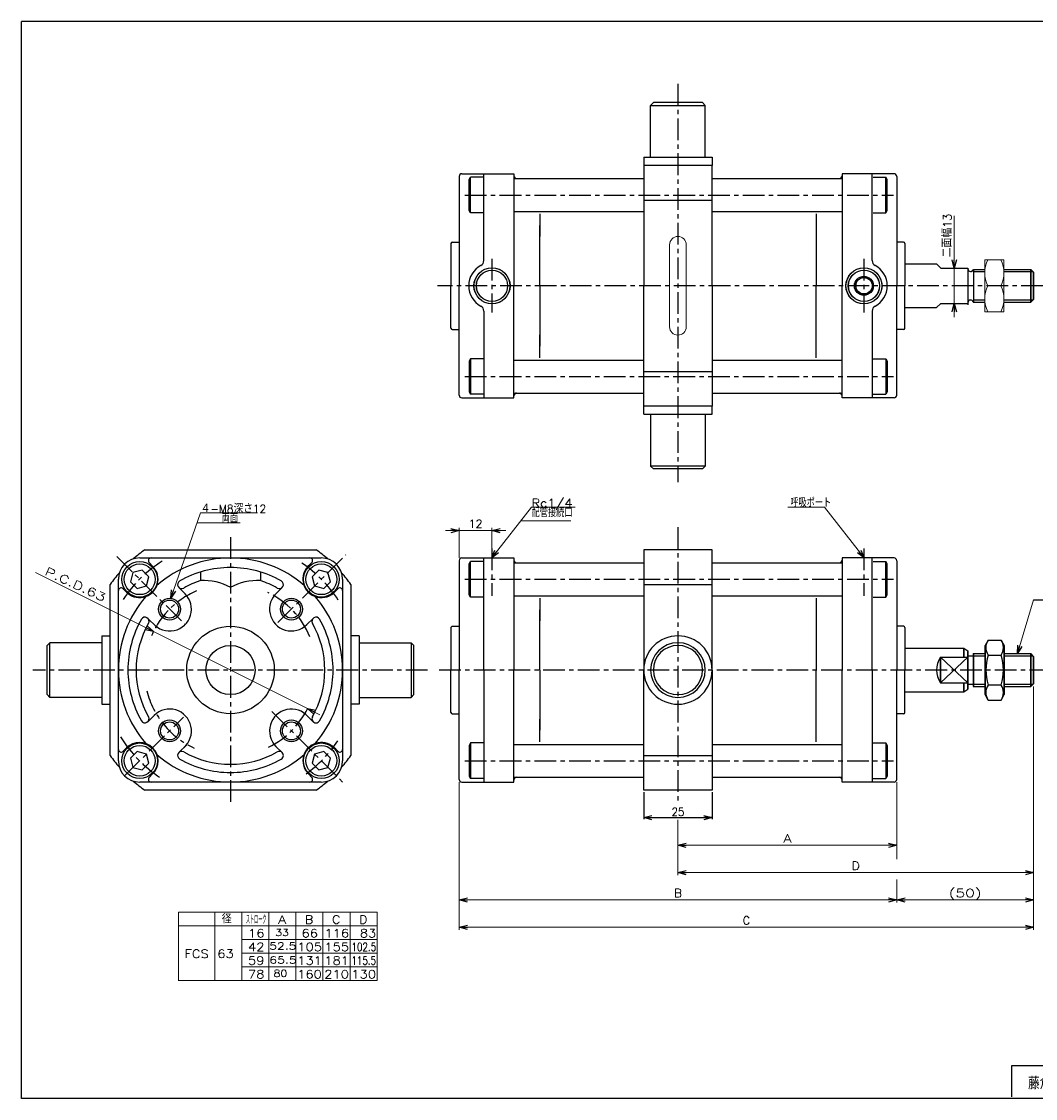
# Model space of a CAD drawing. Header units: millimetres. Extents: x -272 to 287, y -200 to 200.
# Tile 1 of 2: x -272 to 99, y -194 to 200. Entities that reach past the tile are written whole.
import ezdxf
from ezdxf.enums import TextEntityAlignment as Align

# ---------------------------------------------------------------- set-up
doc = ezdxf.new("R2010")
doc.units = ezdxf.units.MM
doc.header["$LTSCALE"] = 0.25
doc.linetypes.add('CENTER', pattern=[50.8, 31.75, -6.35, 6.35, -6.35])
doc.layers.add('Layer0016', color=7, linetype='Continuous')
doc.layers.add('ZUWAKU', color=7, linetype='Continuous')
doc.styles.add('FdaStyle0', font='txt.shx', dxfattribs={"bigfont": 'bigfont'})
doc.dimstyles.new('DaDimRotatedStyle', dxfattribs={"dimtxt": 3, "dimasz": 3.000002, "dimexe": 1, "dimexo": 1, "dimgap": 1, "dimtad": 3, "dimdsep": 46, "dimtxsty": 'FdaStyle0', "dimblk1": 'OPEN30', "dimblk2": 'OPEN30', "dimsah": 1, "dimcen": 0.09, "dimclrd": 4, "dimclre": 4, "dimclrt": 4, "dimadec": 0, "dimazin": 2, "dimtfac": 1, "dimtdec": 4, "dimtmove": 0, "dimatfit": 0, "dimfxl": 1, "dimarcsym": 0})

# ---------------------------------------------------------------- blocks, each defined once
blk = doc.blocks.new('_OPEN30')
at = {"color": 0, "linetype": 'ByBlock', "lineweight": -2}
for p, q in [((-1, 0.267949), (0, 0)), ((0, 0), (-1, -0.267949)), ((0, 0), (-1, 0))]:
    blk.add_line(p, q, dxfattribs=at)
blk = doc.blocks.new('DC_GROUP_Φ63_1')
at = {"color": 4, "linetype": 'Continuous', "lineweight": 25}
for p, q in [((-163.31, -0.7), (-165.76, -3.15)), ((-165.76, -3.15), (-164.86, -6.5)), ((-159.96, -1.6), (-163.31, -0.7)), ((-159.06, -4.95), (-159.96, -1.6)), ((-164.86, -6.5), (-161.51, -7.4)), ((-161.51, -7.4), (-159.06, -4.95))]:
    blk.add_line(p, q, dxfattribs=at)
for radius in [6.5, 5.63]:
    blk.add_circle((-162.41, -4.05), radius, dxfattribs=at)
blk = doc.blocks.new('DC_GROUP_Φ63_2')
at = {"color": 4, "linetype": 'Continuous', "lineweight": 25}
for p, q in [((-231.26, -1.6), (-232.16, -4.95)), ((-227.91, -0.7), (-231.26, -1.6)), ((-225.46, -3.15), (-227.91, -0.7)), ((-226.36, -6.5), (-225.46, -3.15)), ((-232.16, -4.95), (-229.71, -7.4)), ((-229.71, -7.4), (-226.36, -6.5))]:
    blk.add_line(p, q, dxfattribs=at)
for radius in [6.5, 5.63]:
    blk.add_circle((-228.81, -4.05), radius, dxfattribs=at)
blk = doc.blocks.new('DC_GROUP_Φ63_3')
at = {"color": 4, "linetype": 'Continuous', "lineweight": 25}
for p, q in [((-229.71, -67.1), (-232.16, -69.55)), ((-232.16, -69.55), (-231.26, -72.9)), ((-226.36, -68), (-229.71, -67.1)), ((-225.46, -71.35), (-226.36, -68)), ((-231.26, -72.9), (-227.91, -73.8)), ((-227.91, -73.8), (-225.46, -71.35))]:
    blk.add_line(p, q, dxfattribs=at)
for radius in [6.5, 5.63]:
    blk.add_circle((-228.81, -70.45), radius, dxfattribs=at)
blk = doc.blocks.new('DC_GROUP_Φ63_4')
at = {"color": 4, "linetype": 'Continuous', "lineweight": 25}
for p, q in [((-164.86, -68), (-165.76, -71.35)), ((-161.51, -67.1), (-164.86, -68)), ((-159.06, -69.55), (-161.51, -67.1)), ((-159.96, -72.9), (-159.06, -69.55)), ((-165.76, -71.35), (-163.31, -73.8)), ((-163.31, -73.8), (-159.96, -72.9))]:
    blk.add_line(p, q, dxfattribs=at)
for radius in [6.5, 5.63]:
    blk.add_circle((-162.41, -70.45), radius, dxfattribs=at)
blk = doc.blocks.new('DC_GROUP_Φ63_5')
at = {"color": 4, "linetype": 'Continuous', "lineweight": 25}
for p, q in [((81.41, -26.28), (80.27, -28.25)), ((81.41, -26.28), (86.13, -26.28)), ((86.13, -26.28), (87.27, -28.25)), ((80.27, -46.25), (80.27, -28.25)), ((80.27, -46.25), (80.27, -28.25)), ((87.27, -46.25), (87.27, -28.25)), ((81.41, -31.77), (86.13, -31.77)), ((81.41, -42.73), (86.13, -42.73)), ((81.41, -48.22), (80.27, -46.25)), ((86.13, -48.22), (87.27, -46.25)), ((81.41, -48.22), (86.13, -48.22))]:
    blk.add_line(p, q, dxfattribs=at)
for centre, radius, start, end in [((85.41, -29.02), 4.86, 145.6111, 214.3889), ((82.13, -29.02), 4.86, 325.6111, 34.3889), ((98.71, -37.25), 18.15, 162.4111, 197.5889), ((68.83, -37.25), 18.15, 342.4111, 17.5889), ((85.41, -45.48), 4.86, 145.6111, 214.3889), ((82.13, -45.48), 4.86, 325.6111, 34.3889)]:
    blk.add_arc(centre, radius, start, end, dxfattribs=at)
blk = doc.blocks.new('DC_GROUP_Φ63_6')
at = {"color": 4, "linetype": 'Continuous', "lineweight": 25}
for p, q in [((81.41, -26.28), (80.27, -28.25)), ((81.41, -26.28), (86.13, -26.28)), ((86.13, -26.28), (87.27, -28.25)), ((80.27, -28.25), (80.27, -46.25)), ((80.27, -28.25), (80.27, -46.25)), ((87.27, -28.25), (87.27, -46.25)), ((81.41, -31.77), (86.13, -31.77)), ((81.41, -42.73), (86.13, -42.73)), ((81.41, -48.22), (80.27, -46.25)), ((86.13, -48.22), (87.27, -46.25)), ((81.41, -48.22), (86.13, -48.22))]:
    blk.add_line(p, q, dxfattribs=at)
for centre, radius, start, end in [((85.41, -29.02), 4.86, 145.6111, 214.3889), ((82.13, -29.02), 4.86, 325.6111, 34.3889), ((98.71, -37.25), 18.15, 162.4111, 197.5889), ((68.83, -37.25), 18.15, 342.4111, 17.5889), ((85.41, -45.48), 4.86, 145.6111, 214.3889), ((82.13, -45.48), 4.86, 325.6111, 34.3889)]:
    blk.add_arc(centre, radius, start, end, dxfattribs=at)
blk = doc.blocks.new('DA_IMAGEDIMGROUP_1')
at = {"color": 4, "linetype": 'Continuous', "lineweight": 13}
for p, q in [((-117, 13.75), (-112, 13.75)), ((-112, 3.75), (-112, 14.75)), ((-112, 13.75), (-100, 13.75)), ((-95, 13.75), (-100, 13.75))]:
    blk.add_line(p, q, dxfattribs=at)
at = {"color": 4, "xscale": 3.000002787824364, "yscale": 2.999989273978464}
for p, rotation in [((-112, 13.75), 360), ((-100, 13.75), 180)]:
    blk.add_blockref('_OPEN30', p, dxfattribs=dict(at, rotation=rotation))
at = {"color": 4, "insert": (-106, 14.75), "char_height": 3, "width": 11.25, "attachment_point": 8, "style": 'FdaStyle0'}
blk.add_mtext('\\T1.00;12', dxfattribs=at)
blk = doc.blocks.new('DC_GROUP_Φ63_7')
at = {"color": 4, "linetype": 'Continuous', "lineweight": 13}
for p, q in [((21.54, 22.35), (8.13, 22.35)), ((36.11, 3.75), (21.54, 22.35))]:
    blk.add_line(p, q, dxfattribs=at)
at = {"color": 4, "xscale": 3.000002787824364, "yscale": 2.999989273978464, "rotation": 308.0665315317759}
blk.add_blockref('_OPEN30', (36.11, 3.75), dxfattribs=at)
at = {"color": 4, "style": 'FdaStyle0', "width": 0.833333}
blk.add_text('呼吸ポート', height=3, dxfattribs=at).set_placement((9.04, 22.35), (24.04, 22.35), align=Align.FIT)
blk = doc.blocks.new('DC_GROUP_Φ63_13')
at = {"color": 4, "linetype": 'Continuous', "lineweight": 13}
for p, q in [((48, -78.25), (48, -102.36)), ((-32, -92.01), (-32, -102.36)), ((-32, -101.36), (48, -101.36))]:
    blk.add_line(p, q, dxfattribs=at)
at = {"color": 4, "xscale": 3.000002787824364, "yscale": 2.999989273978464}
for p, rotation in [((-32, -101.36), 180), ((48, -101.36), 360)]:
    blk.add_blockref('_OPEN30', p, dxfattribs=dict(at, rotation=rotation))
at = {"color": 4, "style": 'FdaStyle0'}
blk.add_text('A', height=3, dxfattribs=at).set_placement((6.5, -100.36), (9.5, -100.36), align=Align.FIT)
blk = doc.blocks.new('DC_GROUP_Φ63_14')
at = {"color": 4, "linetype": 'Continuous', "lineweight": 13}
for p, q in [((98, -43.25), (98, -112.36)), ((-32, -92.01), (-32, -112.36)), ((-32, -111.36), (98, -111.36))]:
    blk.add_line(p, q, dxfattribs=at)
at = {"color": 4, "xscale": 3.000002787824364, "yscale": 2.999989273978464}
for p, rotation in [((-32, -111.36), 180), ((98, -111.36), 360)]:
    blk.add_blockref('_OPEN30', p, dxfattribs=dict(at, rotation=rotation))
at = {"color": 4, "style": 'FdaStyle0'}
blk.add_text('D', height=3, dxfattribs=at).set_placement((31.5, -110.36), (34.5, -110.36), align=Align.FIT)
blk = doc.blocks.new('DC_GROUP_Φ63_15')
at = {"color": 4, "linetype": 'Continuous', "lineweight": 13}
for p, q in [((98, -43.25), (98, -122.36)), ((-112, -78.25), (-112, -122.36)), ((48, -78.25), (48, -106.43)), ((48, -113.9), (48, -122.36)), ((-112, -121.36), (48, -121.36)), ((48, -121.36), (98, -121.36))]:
    blk.add_line(p, q, dxfattribs=at)
at = {"color": 4, "xscale": 3.000002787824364, "yscale": 2.999989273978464}
for p, rotation in [((-112, -121.36), 180), ((48, -121.36), 360), ((48, -121.36), 180), ((98, -121.36), 360)]:
    blk.add_blockref('_OPEN30', p, dxfattribs=dict(at, rotation=rotation))
at = {"color": 4, "style": 'FdaStyle0'}
for s, p, p2 in [('B', (-33.5, -120.36), (-30.5, -120.36)), ('(50)', (67, -120.36), (79, -120.36))]:
    blk.add_text(s, height=3, dxfattribs=at).set_placement(p, p2, align=Align.FIT)
blk = doc.blocks.new('*D19')
at = {"color": 4, "linetype": 'Continuous', "lineweight": 13}
for p, q in [((98, -43.25), (98, -132.36)), ((-112, -78.25), (-112, -132.36)), ((-112, -131.36), (98, -131.36))]:
    blk.add_line(p, q, dxfattribs=at)
at = {"color": 4, "xscale": 3.000002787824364, "yscale": 2.999989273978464}
for p, rotation in [((-112, -131.36), 180), ((98, -131.36), 360)]:
    blk.add_blockref('_OPEN30', p, dxfattribs=dict(at, rotation=rotation))
at = {"color": 4, "insert": (-7, -130.36), "char_height": 3, "width": 7.5, "attachment_point": 8, "style": 'FdaStyle0'}
blk.add_mtext('\\T1.00;C', dxfattribs=at)
blk = doc.blocks.new('DC_GROUP_Φ63_16')
at = {"color": 4, "linetype": 'Continuous', "lineweight": 13}
for p, q in [((87.14, 112.82), (80.14, 112.82)), ((80.14, 112.82), (80.14, 93.82)), ((87.14, 93.82), (87.14, 112.82)), ((81.27, 103.32), (86.01, 103.32)), ((80.14, 93.82), (87.14, 93.82))]:
    blk.add_line(p, q, dxfattribs=at)
for centre, start, end in [((90.62, 108.07), 153.0711, 206.9289), ((76.66, 108.07), 333.0711, 26.9289), ((90.62, 98.57), 153.0711, 206.9289), ((76.66, 98.57), 333.0711, 26.9289)]:
    blk.add_arc(centre, 10.49, start, end, dxfattribs=at)
blk = doc.blocks.new('DA_IMAGEDIMGROUP_2')
at = {"color": 4, "linetype": 'Continuous', "lineweight": 13}
for p, q in [((69.02, 128.91), (69.02, 109.82)), ((69.02, 96.82), (69.02, 109.82)), ((69.02, 91.82), (69.02, 96.82))]:
    blk.add_line(p, q, dxfattribs=at)
at = {"color": 4, "xscale": 3.000002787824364, "yscale": 2.999989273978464}
for p, rotation in [((69.02, 109.82), 270), ((69.02, 96.82), 90)]:
    blk.add_blockref('_OPEN30', p, dxfattribs=dict(at, rotation=rotation))
at = {"color": 4, "insert": (68.02, 113.72), "char_height": 3, "width": 18.75, "attachment_point": 7, "rotation": 90, "style": 'FdaStyle0'}
blk.add_mtext('\\T1.00;二面幅13', dxfattribs=at)

msp = doc.modelspace()

# ---------------------------------------------------------------- linework, layer by layer
at = {"color": 4, "linetype": 'CENTER', "lineweight": 25}
for p, q in [((-32.004, 177.187), (-32.004, 31.423)), ((-109.903, 136.523), (46.787, 136.523)), ((-100.004, 113.184), (-100.004, 93.556)), ((35.996, 113.184), (35.996, 93.556)), ((101.44, 103.323), (-119.935, 103.323)), ((-109.903, 70.123), (46.787, 70.123)), ((-32.004, 15.045), (-32.004, -85.95)), ((-195.609, 11.362), (-195.609, -85.459)), ((-237.14, 4.281), (-212.226, -20.633)), ((-178.25, -19.89), (-153.456, 4.904)), ((-100.004, 7.232), (-100.004, -10.05)), ((35.996, 7.232), (35.996, -10.05)), ((35.996, 7.232), (35.996, -10.05)), ((-109.903, -4.05), (46.787, -4.05)), ((-123.591, -37.25), (-267.893, -37.25)), ((104.461, -37.25), (-119.935, -37.25)), ((-234.325, -75.965), (-212.84, -54.48)), ((-180.453, -52.407), (-154.609, -78.25)), ((-109.903, -70.45), (46.787, -70.45))]:
    msp.add_line(p, q, dxfattribs=at)
at = {"color": 4, "linetype": 'Continuous', "lineweight": 25}
for p, q in [((-41.004, 170.323), (-42.004, 169.323)), ((-23.004, 170.323), (-41.004, 170.323)), ((-23.004, 170.323), (-22.004, 169.323)), ((-42.004, 150.523), (-42.004, 169.323)), ((-42.004, 169.323), (-22.004, 169.323)), ((-22.004, 150.523), (-22.004, 169.323)), ((-44.504, 150.323), (-19.504, 150.323)), ((-44.504, 150.323), (-44.504, 147.323)), ((-19.504, 150.323), (-19.504, 147.323)), ((-44.504, 147.323), (-44.504, 103.323)), ((-19.504, 147.323), (-44.504, 147.323)), ((-19.504, 103.323), (-19.504, 147.323)), ((-112.004, 143.323), (-112.004, 103.323)), ((-111.004, 144.323), (-92.004, 144.323)), ((-108.314, 142.157), (-107.814, 143.023)), ((-108.314, 130.889), (-108.314, 142.157)), ((-103.164, 143.023), (-107.814, 143.023)), ((-107.814, 130.023), (-107.814, 143.023)), ((-103.004, 112.557), (-103.004, 144.323)), ((-92.004, 144.323), (-92.004, 103.323)), ((-92.004, 142.573), (-44.504, 142.573)), ((-91.004, 142.573), (-82.504, 142.573)), ((-19.504, 142.573), (27.996, 142.573)), ((26.996, 142.573), (27.996, 142.573)), ((46.996, 144.323), (27.996, 144.323)), ((27.996, 144.323), (27.996, 103.323)), ((38.996, 112.557), (38.996, 144.323)), ((39.347, 143.023), (43.996, 143.023)), ((43.996, 130.023), (43.996, 143.023)), ((44.496, 142.157), (43.996, 143.023)), ((44.496, 130.889), (44.496, 142.157)), ((47.996, 143.323), (47.996, 103.323)), ((-44.504, 134.628), (-19.504, 134.628)), ((-107.814, 130.023), (-108.314, 130.889)), ((-103.164, 130.023), (-107.814, 130.023)), ((-92.004, 130.523), (-44.504, 130.523)), ((-19.504, 130.523), (27.996, 130.523)), ((39.347, 130.023), (43.996, 130.023)), ((43.996, 130.023), (44.496, 130.889)), ((-82.504, 129.658), (-82.504, 121.321)), ((18.496, 129.658), (18.496, 103.323)), ((-82.504, 103.323), (-82.504, 125.39)), ((-115.004, 118.823), (-115.004, 103.323)), ((-114.504, 119.323), (-112.004, 119.323)), ((50.496, 119.323), (47.996, 119.323)), ((50.996, 118.823), (50.996, 103.323)), ((50.996, 111.323), (62.553, 111.323)), ((64.053, 109.823), (62.553, 111.323)), ((64.053, 109.823), (73.996, 109.823)), ((73.996, 109.823), (73.996, 96.323)), ((75.996, 109.323), (75.996, 97.323)), ((75.996, 108.523), (80.139, 108.523)), ((76.083, 109.323), (80.203, 109.323)), ((87.139, 108.523), (97.796, 108.523)), ((87.27, 109.323), (96.996, 109.323)), ((87.27, 109.323), (96.996, 109.323)), ((87.27, 109.323), (96.996, 109.323)), ((87.27, 108.523), (97.796, 108.523)), ((87.27, 108.523), (97.796, 108.523)), ((96.996, 109.323), (96.996, 97.323)), ((96.996, 97.323), (96.996, 109.323)), ((96.996, 109.323), (96.996, 97.323)), ((97.996, 108.323), (96.996, 109.323)), ((97.996, 108.323), (96.996, 109.323)), ((97.996, 108.323), (96.996, 109.323)), ((97.996, 98.323), (97.996, 108.323)), ((97.996, 108.323), (97.996, 98.323)), ((-115.004, 87.823), (-115.004, 103.323)), ((-112.004, 63.323), (-112.004, 103.323)), ((-92.004, 62.323), (-92.004, 103.323)), ((-82.504, 103.323), (-82.504, 81.257)), ((-44.504, 59.323), (-44.504, 103.323)), ((-19.504, 103.323), (-19.504, 59.323)), ((18.496, 76.989), (18.496, 103.323)), ((27.996, 62.323), (27.996, 103.323)), ((47.996, 63.323), (47.996, 103.323)), ((50.996, 87.823), (50.996, 103.323)), ((50.996, 95.323), (62.553, 95.323)), ((64.053, 96.823), (62.553, 95.323)), ((64.053, 96.823), (73.996, 96.823)), ((75.925, 97.323), (80.203, 97.323)), ((75.996, 98.123), (80.139, 98.123)), ((87.076, 97.323), (96.996, 97.323)), ((87.139, 98.123), (97.796, 98.123)), ((87.27, 98.123), (97.796, 98.123)), ((87.27, 98.123), (97.796, 98.123)), ((87.27, 97.323), (96.996, 97.323)), ((87.27, 97.323), (96.996, 97.323)), ((97.996, 98.323), (96.996, 97.323)), ((97.996, 98.323), (96.996, 97.323)), ((97.996, 98.323), (96.996, 97.323)), ((-103.004, 94.09), (-103.004, 62.323)), ((38.996, 94.09), (38.996, 62.323)), ((-114.504, 87.323), (-112.004, 87.323)), ((50.496, 87.323), (47.996, 87.323)), ((-82.504, 76.989), (-82.504, 85.326)), ((-107.814, 76.623), (-108.314, 75.757)), ((-108.314, 75.757), (-108.314, 64.489)), ((-103.164, 76.623), (-107.814, 76.623)), ((-107.814, 76.623), (-107.814, 63.623)), ((-92.004, 76.123), (-44.504, 76.123)), ((-19.504, 76.123), (27.996, 76.123)), ((39.347, 76.623), (43.996, 76.623)), ((43.996, 76.623), (43.996, 63.623)), ((43.996, 76.623), (44.496, 75.757)), ((44.496, 75.757), (44.496, 64.489)), ((-44.504, 72.018), (-19.504, 72.018)), ((-108.314, 64.489), (-107.814, 63.623)), ((-103.164, 63.623), (-107.814, 63.623)), ((-92.004, 64.073), (-44.504, 64.073)), ((-91.004, 64.073), (-82.504, 64.073)), ((-19.504, 64.073), (27.996, 64.073)), ((26.996, 64.073), (27.996, 64.073)), ((39.347, 63.623), (43.996, 63.623)), ((44.496, 64.489), (43.996, 63.623)), ((-111.004, 62.323), (-92.004, 62.323)), ((-44.504, 56.323), (-44.504, 59.323)), ((-19.504, 59.323), (-44.504, 59.323)), ((-19.504, 56.323), (-19.504, 59.323)), ((46.996, 62.323), (27.996, 62.323)), ((-44.504, 56.323), (-19.504, 56.323)), ((-42.004, 56.123), (-42.004, 37.323)), ((-22.004, 56.123), (-22.004, 37.323)), ((-41.004, 36.323), (-42.004, 37.323)), ((-22.004, 37.323), (-42.004, 37.323)), ((-23.004, 36.323), (-41.004, 36.323)), ((-23.004, 36.323), (-22.004, 37.323)), ((-226.914, 6.75), (-164.304, 6.75)), ((-19.504, 6.75), (-44.504, 6.75)), ((-44.504, 6.75), (-44.504, -37.25)), ((-44.504, 6.75), (-44.504, -37.25)), ((-19.504, 6.75), (-44.504, 6.75)), ((-19.504, -37.25), (-19.504, 6.75)), ((-19.504, -37.25), (-19.504, 6.75)), ((-228.809, 3.75), (-195.609, 3.75)), ((-224.07, 0.757), (-225.356, 2.043)), ((-195.609, 3.75), (-162.409, 3.75)), ((-167.148, 0.757), (-165.862, 2.043)), ((-112.004, 2.75), (-112.004, -37.25)), ((-111.004, 3.75), (-92.004, 3.75)), ((-108.314, 1.584), (-107.814, 2.45)), ((-108.314, -9.684), (-108.314, 1.584)), ((-103.164, 2.45), (-107.814, 2.45)), ((-107.814, -10.55), (-107.814, 2.45)), ((-103.004, -37.25), (-103.004, 3.75)), ((-92.004, 3.75), (-92.004, -37.25)), ((-92.004, 2), (-44.504, 2)), ((-91.004, 2), (-82.504, 2)), ((-19.504, 2), (27.996, 2)), ((26.996, 2), (27.996, 2)), ((46.996, 3.75), (27.996, 3.75)), ((27.996, 3.75), (27.996, -37.25)), ((38.996, -37.25), (38.996, 3.75)), ((39.347, 2.45), (43.996, 2.45)), ((43.996, -10.55), (43.996, 2.45)), ((44.496, 1.584), (43.996, 2.45)), ((44.496, -9.684), (44.496, 1.584)), ((47.996, 2.75), (47.996, -37.25)), ((-206.609, -1.399), (-206.609, -4.55)), ((-184.609, -1.399), (-184.609, -4.55)), ((-239.609, -68.555), (-239.609, -5.945)), ((-236.609, -37.25), (-236.609, -4.05)), ((-233.616, -8.789), (-234.902, -7.503)), ((-212.226, -9.319), (-214.506, -7.039)), ((-179.723, -10.049), (-176.713, -7.039)), ((-157.602, -8.789), (-156.316, -7.503)), ((-154.609, -4.05), (-154.609, -37.25)), ((-151.609, -5.945), (-151.609, -68.555)), ((-44.504, -5.945), (-19.504, -5.945)), ((-107.814, -10.55), (-108.314, -9.684)), ((-103.164, -10.55), (-107.814, -10.55)), ((-92.004, -10.05), (-44.504, -10.05)), ((-82.504, -10.916), (-82.504, -19.252)), ((-19.504, -10.05), (27.996, -10.05)), ((18.496, -10.916), (18.496, -37.25)), ((39.347, -10.55), (43.996, -10.55)), ((43.996, -10.55), (44.496, -9.684)), ((97.996, -11.581), (116.174, -11.581)), ((-82.504, -37.25), (-82.504, -15.183)), ((-222.81, -21.363), (-225.82, -18.353)), ((-167.679, -20.633), (-165.399, -18.353)), ((-115.004, -21.75), (-115.004, -37.25)), ((-114.504, -21.25), (-112.004, -21.25)), ((50.496, -21.25), (47.996, -21.25)), ((50.996, -21.75), (50.996, -37.25)), ((-262.609, -28.25), (-261.609, -27.25)), ((-242.809, -27.25), (-261.609, -27.25)), ((-261.609, -47.25), (-261.609, -27.25)), ((-242.609, -24.75), (-242.609, -49.75)), ((-242.609, -24.75), (-239.609, -24.75)), ((-148.609, -24.75), (-151.609, -24.75)), ((-148.609, -24.75), (-148.609, -49.75)), ((-148.409, -27.25), (-129.609, -27.25)), ((-128.609, -28.25), (-129.609, -27.25)), ((-129.609, -27.25), (-129.609, -47.25)), ((-262.609, -46.25), (-262.609, -28.25)), ((-128.609, -46.25), (-128.609, -28.25)), ((50.996, -29.25), (72.496, -29.25)), ((72.496, -29.25), (73.996, -30.25)), ((72.496, -29.25), (72.496, -32.59)), ((72.496, -29.25), (73.996, -30.25)), ((72.496, -32.59), (72.496, -29.25)), ((73.996, -30.25), (73.996, -44.25)), ((73.996, -44.25), (73.996, -30.25)), ((75.925, -31.25), (80.27, -31.25)), ((75.996, -31.25), (75.996, -43.25)), ((75.996, -43.25), (75.996, -31.25)), ((76.083, -31.25), (80.27, -31.25)), ((87.27, -31.25), (96.996, -31.25)), ((87.27, -31.25), (96.996, -31.25)), ((97.996, -32.25), (96.996, -31.25)), ((96.996, -31.25), (96.996, -43.25)), ((97.996, -32.25), (96.996, -31.25)), ((96.996, -43.25), (96.996, -31.25)), ((63.996, -32.59), (63.996, -41.91)), ((63.996, -32.59), (73.996, -32.59)), ((63.996, -32.59), (73.996, -41.91)), ((73.996, -32.59), (63.996, -41.91)), ((63.996, -41.91), (63.996, -32.59)), ((63.996, -32.59), (73.996, -32.59)), ((63.996, -41.91), (73.996, -32.59)), ((73.996, -41.91), (63.996, -32.59)), ((73.996, -32.05), (75.996, -32.05)), ((73.996, -32.05), (75.996, -32.05)), ((75.996, -32.05), (80.27, -32.05)), ((75.996, -32.05), (80.27, -32.05)), ((87.27, -32.05), (97.796, -32.05)), ((87.27, -32.05), (97.796, -32.05)), ((97.996, -32.25), (97.996, -42.25)), ((97.996, -42.25), (97.996, -32.25)), ((-236.609, -70.45), (-236.609, -37.25)), ((-154.609, -37.25), (-154.609, -70.45)), ((-115.004, -52.75), (-115.004, -37.25)), ((-112.004, -77.25), (-112.004, -37.25)), ((-103.004, -37.25), (-103.004, -78.25)), ((-92.004, -78.25), (-92.004, -37.25)), ((-82.504, -37.25), (-82.504, -59.316)), ((-44.504, -81.25), (-44.504, -37.25)), ((-44.504, -81.25), (-44.504, -37.25)), ((-19.504, -37.25), (-19.504, -81.25)), ((-19.504, -37.25), (-19.504, -81.25)), ((18.496, -63.584), (18.496, -37.25)), ((27.996, -78.25), (27.996, -37.25)), ((38.996, -37.25), (38.996, -78.25)), ((47.996, -77.25), (47.996, -37.25)), ((50.996, -52.75), (50.996, -37.25)), ((63.996, -41.91), (73.996, -41.91)), ((63.996, -41.91), (73.996, -41.91)), ((72.496, -41.91), (72.496, -45.25)), ((72.496, -45.25), (72.496, -41.91)), ((73.996, -42.45), (75.996, -42.45)), ((73.996, -42.45), (75.996, -42.45)), ((75.925, -43.25), (80.27, -43.25)), ((75.996, -42.45), (80.27, -42.45)), ((75.996, -42.45), (80.27, -42.45)), ((76.083, -43.25), (80.27, -43.25)), ((87.27, -42.45), (97.796, -42.45)), ((87.27, -42.45), (97.796, -42.45)), ((87.27, -43.25), (96.996, -43.25)), ((87.27, -43.25), (96.996, -43.25)), ((97.996, -42.25), (96.996, -43.25)), ((97.996, -42.25), (96.996, -43.25)), ((-262.609, -46.25), (-261.609, -47.25)), ((-242.809, -47.25), (-261.609, -47.25)), ((-148.409, -47.25), (-129.609, -47.25)), ((-128.609, -46.25), (-129.609, -47.25)), ((50.996, -45.25), (72.496, -45.25)), ((72.496, -45.25), (73.996, -44.25)), ((72.496, -45.25), (73.996, -44.25)), ((-242.609, -49.75), (-239.609, -49.75)), ((-148.609, -49.75), (-151.609, -49.75)), ((-223.54, -53.867), (-225.82, -56.147)), ((-168.409, -53.137), (-165.399, -56.147)), ((-114.504, -53.25), (-112.004, -53.25)), ((50.496, -53.25), (47.996, -53.25)), ((-82.504, -63.584), (-82.504, -55.247)), ((-233.616, -65.711), (-234.902, -66.997)), ((-211.496, -64.45), (-214.506, -67.46)), ((-178.992, -65.181), (-176.713, -67.46)), ((-157.602, -65.711), (-156.316, -66.997)), ((-107.814, -63.95), (-108.314, -64.816)), ((-108.314, -64.816), (-108.314, -76.084)), ((-103.164, -63.95), (-107.814, -63.95)), ((-107.814, -63.95), (-107.814, -76.95)), ((-92.004, -64.45), (-44.504, -64.45)), ((-19.504, -64.45), (27.996, -64.45)), ((39.347, -63.95), (43.996, -63.95)), ((43.996, -63.95), (43.996, -76.95)), ((43.996, -63.95), (44.496, -64.816)), ((44.496, -64.816), (44.496, -76.084)), ((-44.504, -68.555), (-19.504, -68.555)), ((-195.609, -78.25), (-228.809, -78.25)), ((-224.07, -75.257), (-225.356, -76.543)), ((-162.409, -78.25), (-195.609, -78.25)), ((-167.148, -75.257), (-165.862, -76.543)), ((-111.004, -78.25), (-92.004, -78.25)), ((-108.314, -76.084), (-107.814, -76.95)), ((-103.164, -76.95), (-107.814, -76.95)), ((-92.004, -76.5), (-44.504, -76.5)), ((-91.004, -76.5), (-82.504, -76.5)), ((-19.504, -76.5), (27.996, -76.5)), ((26.996, -76.5), (27.996, -76.5)), ((46.996, -78.25), (27.996, -78.25)), ((39.347, -76.95), (43.996, -76.95)), ((44.496, -76.084), (43.996, -76.95)), ((-164.304, -81.25), (-226.914, -81.25)), ((-19.504, -81.25), (-44.504, -81.25)), ((-19.504, -81.25), (-44.504, -81.25)), ((-44.504, -81.952), (-44.504, -91.85)), ((-19.504, -81.952), (-19.504, -91.85)), ((-44.504, -91.25), (-19.504, -91.25))]:
    msp.add_line(p, q, dxfattribs=at)
at = {"color": 4, "linetype": 'Continuous', "lineweight": 13}
for p, q in [((-35.054, 88.323), (-35.054, 118.323)), ((-28.954, 88.323), (-28.954, 118.323)), ((-217.468, -10.998), (-206.52, 20.216)), ((-206.52, 20.216), (-185.708, 20.216)), ((-100.121, 3.75), (-85.551, 22.353)), ((-85.551, 22.353), (-69.579, 22.353)), ((-207.728, 16.6), (-192.028, 16.6)), ((-71.158, 17.371), (-89.453, 17.371)), ((-100.004, 14.75), (-100.004, 7.232)), ((-266.905, -1.528), (-223.772, -23.139)), ((92.133, -31.25), (97.996, -11.581)), ((-167.446, -51.36), (-223.772, -23.139)), ((-162.976, -53.6), (-167.446, -51.36)), ((-167.446, -51.36), (-162.976, -53.6)), ((-214.594, -125.846), (-141.992, -125.846)), ((-214.594, -125.846), (-214.594, -150.846)), ((-201.385, -125.846), (-201.385, -150.846)), ((-191.486, -125.846), (-191.486, -150.846)), ((-181.587, -125.846), (-181.587, -150.846)), ((-171.688, -125.846), (-171.688, -150.846)), ((-161.789, -125.846), (-161.789, -150.846)), ((-151.89, -125.846), (-151.89, -150.846)), ((-141.992, -125.846), (-141.992, -150.846)), ((-214.594, -130.846), (-141.992, -130.846)), ((-191.486, -135.846), (-141.992, -135.846)), ((-191.462, -140.846), (-141.992, -140.846)), ((-191.486, -145.846), (-141.992, -145.846)), ((-214.765, -150.846), (-141.992, -150.846))]:
    msp.add_line(p, q, dxfattribs=at)
at = {"color": 4, "linetype": 'Continuous', "lineweight": 25}
for centre, radius in [((-100.004, 103.323), 6.6), ((-100.004, 103.323), 5.7), ((35.996, 103.323), 6.6), ((35.996, 103.323), 5.7), ((-217.883, -14.976), 4), ((-217.883, -14.976), 3.3), ((-173.335, -14.976), 4), ((-173.335, -14.976), 3.3), ((-195.609, -37.25), 16), ((-195.609, -37.25), 9), ((-217.883, -59.524), 4), ((-217.883, -59.524), 3.3), ((-173.335, -59.524), 4), ((-173.335, -59.524), 3.3)]:
    msp.add_circle(centre, radius, dxfattribs=at)
for centre, radius, start, end in [((-42.204, 150.523), 0.2, 270, 0), ((-21.804, 150.523), 0.2, 180, 270), ((-111.004, 143.323), 1, 90, 180), ((-91.004, 143.573), 1, 180, 270), ((26.996, 143.573), 1, 270, 0), ((46.996, 143.323), 1, 0, 90), ((-114.504, 118.823), 0.5, 90, 180), ((50.496, 118.823), 0.5, 0, 90), ((-100.004, 103.323), 8.5, 118.43689, 241.56311), ((-105.004, 112.557), 2, 298.43689, 0), ((40.996, 112.557), 2, 180, 241.56311), ((35.996, 103.323), 8.5, 298.43689, 61.56311), ((74.996, 109.523), 1, 180, 348.69007), ((-105.004, 94.09), 2, 0, 61.56311), ((40.996, 94.09), 2, 118.43689, 180), ((74.996, 97.123), 1, 11.30993, 180), ((-114.504, 87.823), 0.5, 180, 270), ((50.496, 87.823), 0.5, 270, 360), ((-111.004, 63.323), 1, 180, 270), ((-91.004, 63.073), 1, 90, 180), ((26.996, 63.073), 1, 0, 90), ((46.996, 63.323), 1, 270, 360), ((-42.204, 56.123), 0.2, 360, 90), ((-21.804, 56.123), 0.2, 90, 180), ((-195.609, -37.25), 54, 125.43094, 131.1973), ((-195.609, -37.25), 54, 48.8027, 54.56906), ((-228.809, -4.05), 7.8, 90, 180), ((-228.843, -4.016), 6.75, 220.87302, 45), ((-224.649, 2.75), 1, 90, 225), ((-195.609, -37.25), 41, 90, 130.96301), ((-195.609, -37.25), 37.5, 90, 119.69906), ((-195.609, -37.25), 41, 49.03699, 90), ((-195.609, -37.25), 37.5, 60.30094, 90), ((-162.375, -4.016), 6.75, 128.87884, 320.12946), ((-166.569, 2.75), 1, 315, 90), ((-162.409, -4.05), 7.8, 0, 90), ((-111.004, 2.75), 1, 90, 180), ((-91.004, 3), 1, 180, 270), ((26.996, 3), 1, 270, 0), ((46.996, 2.75), 1, 0, 90), ((-195.609, -37.25), 54, 138.8027, 144.56906), ((-195.609, -37.25), 54, 35.43094, 41.1973), ((-235.609, -8.21), 1, 45, 180), ((-213.445, -5.979), 1.5, 119.69906, 299.69906), ((-195.609, -37.25), 34.5, 108.59282, 119.69906), ((-205.405, -24.514), 20, 60.42145, 93.45102), ((-185.813, -24.514), 20, 86.54898, 119.57855), ((-195.609, -37.25), 34.5, 60.30094, 71.40718), ((-177.773, -5.979), 1.5, 240.30094, 60.30094), ((-155.609, -8.21), 1, 0, 135), ((-195.609, -37.25), 41, 139.03699, 180), ((-217.883, -14.976), 8, 220.83676, 45), ((-173.335, -14.976), 8, 130.83676, 315), ((-195.609, -37.25), 41, 0, 40.96301), ((-195.609, -37.25), 37.5, 150.30094, 180), ((-226.88, -19.414), 1.5, 330.30094, 150.30094), ((-164.338, -19.414), 1.5, 29.69906, 209.69906), ((-195.609, -37.25), 37.5, 0, 29.69906), ((-195.609, -37.25), 34.5, 150.30094, 180), ((-195.609, -37.25), 34.5, 0, 29.69906), ((-114.504, -21.75), 0.5, 90, 180), ((50.496, -21.75), 0.5, 0, 90), ((-242.809, -27.05), 0.2, 270, 0), ((-148.409, -27.05), 0.2, 180, 270), ((-32.004, -37.25), 12.5, 0, 180), ((-32.004, -37.25), 10, 0, 180), ((-32.004, -37.25), 9, 0, 180), ((70.499, -37.25), 8, 144.37343, 215.62657), ((70.499, -37.25), 8, 144.37343, 215.62657), ((-195.609, -37.25), 41, 180, 220.96301), ((-195.609, -37.25), 37.5, 180, 209.69906), ((-195.609, -37.25), 34.5, 180, 209.69906), ((-195.609, -37.25), 34.5, 330.30094, 360), ((-195.609, -37.25), 41, 319.03699, 360), ((-195.609, -37.25), 37.5, 330.30094, 360), ((-32.004, -37.25), 12.5, 180, 0), ((-32.004, -37.25), 10, 180, 0), ((-32.004, -37.25), 9, 180, 0), ((-242.809, -47.45), 0.2, 0, 90), ((-148.409, -47.45), 0.2, 90, 180), ((-226.88, -55.086), 1.5, 209.69906, 29.69906), ((-217.883, -59.524), 8, 310.83676, 135), ((-173.335, -59.524), 8, 40.83676, 225), ((-164.338, -55.086), 1.5, 150.30094, 330.30094), ((-114.504, -52.75), 0.5, 180, 270), ((50.496, -52.75), 0.5, 270, 360), ((-235.609, -66.29), 1, 180, 315), ((-228.843, -70.484), 6.75, 315, 135), ((-162.375, -70.484), 6.75, 39.17733, 225), ((-155.609, -66.29), 1, 225, 360), ((-195.609, -37.25), 54, 215.43094, 221.1973), ((-228.809, -70.45), 7.8, 180, 270), ((-195.609, -37.25), 41, 229.03699, 270), ((-213.445, -68.521), 1.5, 60.30094, 240.30094), ((-195.609, -37.25), 37.5, 240.30094, 270), ((-195.609, -37.25), 34.5, 240.30094, 270), ((-195.609, -37.25), 34.5, 270, 299.69906), ((-195.609, -37.25), 41, 270, 310.96301), ((-195.609, -37.25), 37.5, 270, 299.69906), ((-177.773, -68.521), 1.5, 299.69906, 119.69906), ((-162.409, -70.45), 7.8, 270, 0), ((-195.609, -37.25), 54, 318.8027, 324.56906), ((-195.609, -37.25), 54, 228.8027, 234.56906), ((-224.649, -77.25), 1, 135, 270), ((-166.569, -77.25), 1, 270, 45), ((-195.609, -37.25), 54, 305.43094, 311.1973), ((-111.004, -77.25), 1, 180, 270), ((-91.004, -77.5), 1, 90, 180), ((26.996, -77.5), 1, 0, 90), ((46.996, -77.25), 1, 270, 360)]:
    msp.add_arc(centre, radius, start, end, dxfattribs=at)
at = {"color": 4, "linetype": 'Continuous', "lineweight": 13}
for centre, start, end in [((-32.004, 118.323), 0, 180), ((-32.004, 88.323), 180, 0)]:
    msp.add_arc(centre, 3.05, start, end, dxfattribs=at)
at = {"color": 4, "linetype": 'CENTER', "lineweight": 25}
for radius, start, end in [(47, 122.14582, 146.66404), (47, 33.00562, 56.33951), (31.5, 113.20207, 159.45418), (31.5, 22.78759, 64.38927), (31.5, 194.02396, 245.00774), (31.5, 296.1894, 336.25388), (47, 211.2761, 236.93598), (47, 305.9795, 326.58801)]:
    msp.add_arc((-195.609, -37.25), radius, start, end, dxfattribs=at)
at = {"layer": 'Layer0016', "color": 4, "linetype": 'Continuous', "lineweight": 25}
for p, q in [((32.996, 105.055), (35.996, 106.788)), ((35.964, 106.806), (38.996, 105.055)), ((32.996, 105.055), (32.996, 101.591)), ((38.996, 105.055), (38.996, 101.591)), ((32.996, 101.591), (35.996, 99.859)), ((35.996, 99.859), (38.996, 101.591))]:
    msp.add_line(p, q, dxfattribs=at)
for centre, radius in [((-100.004, 103.323), 6.579), ((-100.004, 103.323), 5.723), ((35.996, 103.323), 6.579), ((35.996, 103.323), 5.723), ((35.996, 103.323), 3.474), ((35.996, 103.323), 3)]:
    msp.add_circle(centre, radius, dxfattribs=at)
at = {"layer": 'ZUWAKU', "color": 5, "linetype": 'Continuous', "lineweight": 25}
for p, q in [((281, 200), (-272, 200)), ((-272, -194), (-272, 200)), ((287, -194), (-272, -194))]:
    msp.add_line(p, q, dxfattribs=at)
at = {"layer": 'ZUWAKU', "color": 4, "linetype": 'Continuous', "lineweight": 25}
for p, q in [((90, -182), (281, -182)), ((90, -193.465), (90, -182))]:
    msp.add_line(p, q, dxfattribs=at)

# ---------------------------------------------------------------- block references
at = {"linetype": 'Continuous'}
for name in ['DA_IMAGEDIMGROUP_2', 'DC_GROUP_Φ63_16', 'DC_GROUP_Φ63_7', 'DA_IMAGEDIMGROUP_1', 'DC_GROUP_Φ63_2', 'DC_GROUP_Φ63_1', 'DC_GROUP_Φ63_5', 'DC_GROUP_Φ63_6', 'DC_GROUP_Φ63_15', 'DC_GROUP_Φ63_14', 'DC_GROUP_Φ63_3', 'DC_GROUP_Φ63_4', 'DC_GROUP_Φ63_13']:
    msp.add_blockref(name, (0, 0), dxfattribs=at)
at = {"color": 4, "xscale": 3.000002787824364, "yscale": 2.999989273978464}
for p, rotation in [((-100.121, 3.75), 231.933468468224), ((-217.468, -10.998), 250.6716215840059), ((-223.772, -23.139), 333.3876176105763), ((92.133, -31.25), 253.4008443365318), ((-167.446, -51.36), 153.3876176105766), ((-44.504, -91.25), 180), ((-19.504, -91.25), 360)]:
    msp.add_blockref('_OPEN30', p, dxfattribs=dict(at, rotation=rotation))

# ---------------------------------------------------------------- texts
at = {"color": 4, "style": 'FdaStyle0'}
for s, height, p, p2 in [('Rc1/4', 3, (-85.551, 22.353), (-70.551, 22.353)), ('A', 3, (-178.26, -130.056), (-175.26, -130.056)), ('B', 3, (-168.361, -130.056), (-165.361, -130.056)), ('C', 3, (-158.462, -130.056), (-155.462, -130.056)), ('D', 3, (-148.563, -130.056), (-145.563, -130.056)), ('16', 3, (-189.159, -135.056), (-183.159, -135.056)), ('33', 2.5, (-179.26, -134.556), (-174.26, -134.556)), ('66', 3, (-169.632, -135.056), (-163.632, -135.056)), ('116', 3, (-161.233, -135.056), (-152.233, -135.056)), ('83', 3, (-148.334, -135.056), (-142.334, -135.056)), ('42', 3, (-189.185, -140.056), (-183.185, -140.056)), ('52.5', 2.5, (-181.469, -139.484), (-171.469, -139.484)), ('105', 3, (-171.158, -140.056), (-162.158, -140.056)), ('155', 3, (-161.26, -140.056), (-152.26, -140.056)), ('FCS 63', 3, (-212.412, -142.556), (-194.412, -142.556)), ('59', 3, (-189.212, -145.056), (-183.212, -145.056)), ('65.5', 2.5, (-181.42, -144.608), (-171.42, -144.608)), ('131', 3, (-171.185, -145.056), (-162.185, -145.056)), ('181', 3, (-161.286, -145.056), (-152.286, -145.056)), ('78', 3, (-189.239, -150.056), (-183.239, -150.056)), ('80', 2.5, (-179.865, -149.484), (-174.865, -149.484)), ('160', 3, (-171.212, -150.056), (-162.212, -150.056)), ('210', 3, (-161.313, -150.056), (-152.313, -150.056)), ('130', 3, (-151.414, -150.056), (-142.414, -150.056))]:
    msp.add_text(s, height=height, dxfattribs=at).set_placement(p, p2, align=Align.FIT)
for s, width, p, p2 in [('４-M8深さ12', 0.930233, (-206.52, 20.216), (-182.52, 20.216)), ('両面', 0.833333, (-198.822, 16.651), (-192.822, 16.651)), ('配管接続口', 0.833333, (-85.551, 18.725), (-70.551, 18.725)), ('25', 0.8, (-34.404, -90.65), (-29.604, -90.65)), ('   径', 0.952381, (-207.171, -129.929), (-195.171, -129.929)), ('ストローク', 0.416667, (-189.986, -130.18), (-182.486, -130.18)), ('102.5', 0.6, (-151.361, -140.056), (-142.361, -140.056)), ('115.5', 0.6, (-151.387, -145.056), (-142.387, -145.056))]:
    msp.add_text(s, height=3, dxfattribs=dict(at, width=width)).set_placement(p, p2, align=Align.FIT)
msp.add_text('P.C.D.63', height=3, rotation=-25, dxfattribs=at).set_placement((-263.835, -2.2), (-242.084, -12.343), align=Align.FIT)
at = {"layer": 'ZUWAKU', "color": 4, "style": 'FdaStyle0', "width": 0.652778}
msp.add_text('藤倉ゴム工業株式会社', height=4.5, dxfattribs=at).set_placement((96.013, -190.657), (138.313, -190.657), align=Align.FIT)

# ---------------------------------------------------------------- dimensions: what is measured, and where the dimension line sits
at = {"linetype": 'Continuous', "lineweight": 13}
dim = msp.add_linear_dim(base=(97.996, -131.362), p1=(-112.004, -77.25), p2=(97.996, -42.25), text='C', dimstyle='DaDimRotatedStyle', override={"dimtxt": 3, "dimasz": 3.000002, "dimexe": 1, "dimexo": 1, "dimgap": 1, "dimtad": 3, "dimtih": 0, "dimtoh": 0, "dimdec": 2, "dimzin": 8, "dimtxsty": 'FdaStyle0', "dimblk1": 'OPEN30', "dimblk2": 'OPEN30', "dimsah": 1, "dimclrd": 4, "dimclre": 4, "dimclrt": 4, "dimazin": 2, "dimtofl": 1, "dimatfit": 0, "dimtolj": 0, "dimtzin": 8}, dxfattribs=at)
dim.commit()
dim.dimension.update_dxf_attribs({"geometry": '*D19', "text_midpoint": (-7.004, -131.362)})

doc.saveas('drawing.dxf')
